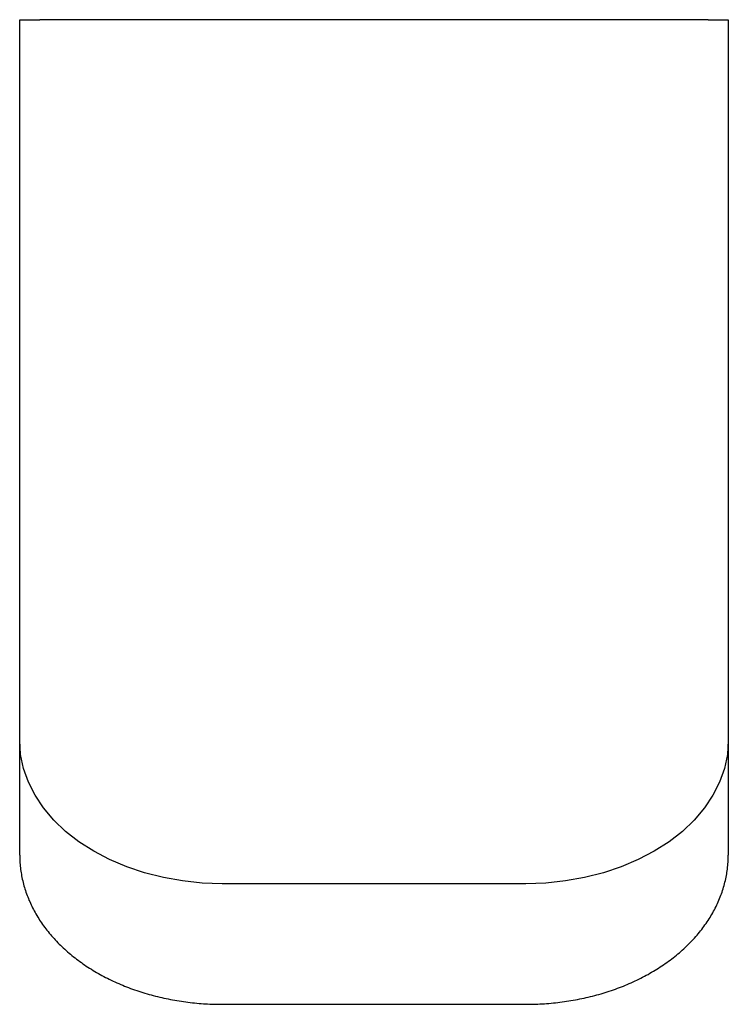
# Model space of a CAD drawing. Header units: millimetres. Extents: x 4012.1912 to 4012.2262, y 1783.4383 to 1783.4869.
import ezdxf

# ---------------------------------------------------------------- set-up
doc = ezdxf.new("R2010")
doc.units = ezdxf.units.MM
doc.layers.add('SANINDUSA', color=3, linetype='Continuous')

msp = doc.modelspace()

# ---------------------------------------------------------------- linework, layer by layer
at = {"layer": 'SANINDUSA'}
for p, q in [((4012.191206, 1783.451347), (4012.191206, 1783.486912)), ((4012.191206, 1783.486912), (4012.192206, 1783.486912)), ((4012.225206, 1783.486912), (4012.192206, 1783.486912)), ((4012.225206, 1783.486912), (4012.226206, 1783.486912)), ((4012.226206, 1783.486912), (4012.226206, 1783.451347)), ((4012.191206, 1783.44569), (4012.191206, 1783.451347)), ((4012.226206, 1783.451347), (4012.226206, 1783.44569)), ((4012.216206, 1783.444276), (4012.201206, 1783.444276)), ((4012.201206, 1783.438326), (4012.216206, 1783.438326))]:
    msp.add_line(p, q, dxfattribs=at)
at = {"layer": 'SANINDUSA', "flags": 128}
for points in [[(4012.201206, 1783.444276), (4012.200226, 1783.44431), (4012.199255, 1783.444412), (4012.198303, 1783.44458), (4012.197379, 1783.444814), (4012.196492, 1783.445111), (4012.19565, 1783.445467), (4012.194862, 1783.445881), (4012.194135, 1783.446347), (4012.193476, 1783.446861), (4012.192891, 1783.447418), (4012.192386, 1783.448013), (4012.191967, 1783.448641), (4012.191636, 1783.449294), (4012.191398, 1783.449967), (4012.191254, 1783.450654), (4012.191206, 1783.451347)], [(4012.226206, 1783.451347), (4012.226158, 1783.450654), (4012.226014, 1783.449967), (4012.225775, 1783.449294), (4012.225444, 1783.448641), (4012.225025, 1783.448013), (4012.22452, 1783.447418), (4012.223936, 1783.446861), (4012.223277, 1783.446347), (4012.22255, 1783.445881), (4012.221761, 1783.445467), (4012.22092, 1783.445111), (4012.220033, 1783.444814), (4012.219109, 1783.44458), (4012.218157, 1783.444412), (4012.217186, 1783.44431), (4012.216206, 1783.444276)]]:
    msp.add_lwpolyline(points, dxfattribs=at)
at = {"layer": 'SANINDUSA'}
for points, knots in [([(4012.191206, 1783.44569), (4012.191208, 1783.445563), (4012.191215, 1783.445218), (4012.191291, 1783.444657), (4012.191451, 1783.444015), (4012.191688, 1783.443387), (4012.191998, 1783.442777), (4012.19238, 1783.442189), (4012.192832, 1783.441629), (4012.19335, 1783.4411), (4012.193931, 1783.440607), (4012.19457, 1783.440153), (4012.195261, 1783.439744), (4012.196, 1783.439381), (4012.196779, 1783.439068), (4012.197593, 1783.438808), (4012.198435, 1783.438601), (4012.199298, 1783.43845), (4012.20016, 1783.438357), (4012.200798, 1783.438328), (4012.201142, 1783.438326), (4012.201206, 1783.438326)], [0, 0, 0, 0, 0.031777, 0.08643, 0.141117, 0.195985, 0.251162, 0.306725, 0.362699, 0.419061, 0.475749, 0.532689, 0.589801, 0.647019, 0.704291, 0.761577, 0.818856, 0.876124, 0.933382, 0.987641, 1, 1, 1, 1]), ([(4012.216206, 1783.438326), (4012.216364, 1783.438328), (4012.216818, 1783.438332), (4012.217565, 1783.438384), (4012.218438, 1783.4385), (4012.219295, 1783.438672), (4012.220128, 1783.4389), (4012.220932, 1783.439181), (4012.221699, 1783.439514), (4012.222425, 1783.439897), (4012.223102, 1783.440328), (4012.223725, 1783.440803), (4012.224289, 1783.441319), (4012.224788, 1783.441872), (4012.225217, 1783.442457), (4012.225573, 1783.443067), (4012.225852, 1783.443699), (4012.226052, 1783.444345), (4012.226181, 1783.44501), (4012.226197, 1783.44546), (4012.226206, 1783.44569)], [0, 0, 0, 0, 0.030697, 0.087958, 0.145256, 0.202588, 0.259964, 0.317391, 0.374867, 0.432383, 0.48991, 0.5474, 0.604788, 0.661992, 0.718918, 0.775474, 0.831594, 0.887254, 0.942489, 1, 1, 1, 1])]:
    msp.add_open_spline(points, degree=3, knots=knots, dxfattribs=at)

doc.saveas('drawing.dxf')
